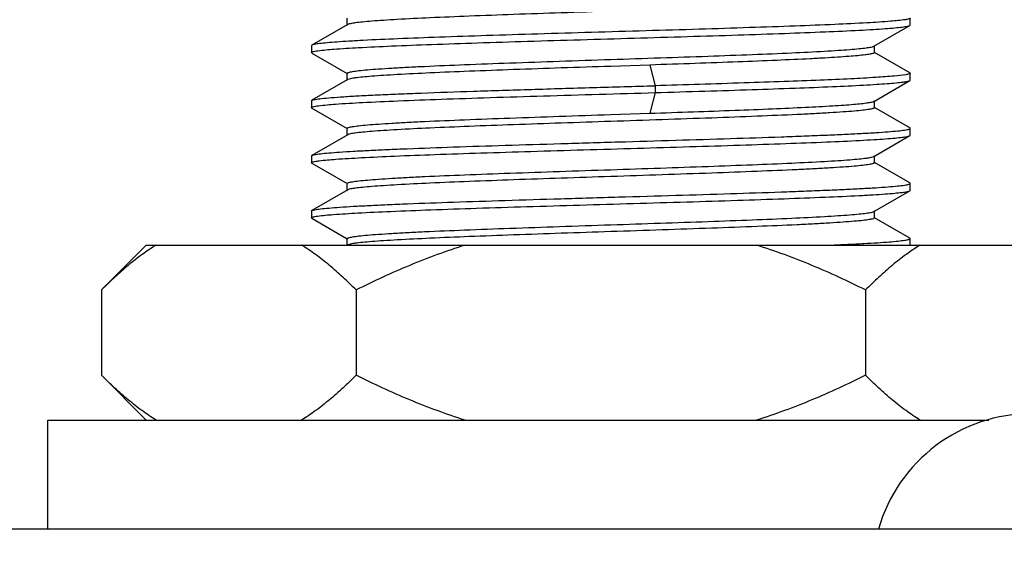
# Model space of a CAD drawing. Header units: inches. Extents: x 0 to 34, y 0 to 22.
# Tile 105 of 168: x 14.577 to 14.929, y 12.413 to 12.602. Entities that reach past the tile are written whole.
import ezdxf

# ---------------------------------------------------------------- set-up
doc = ezdxf.new("R2010")
doc.units = ezdxf.units.IN
doc.header["$LTSCALE"] = 1.87
doc.header["$MEASUREMENT"] = 0
doc.layers.get('0').update_dxf_attribs({"linetype": 'CONTINUOUS'})
doc.layers.add('02___PRT_ALL_AXES', color=7, linetype='CONTINUOUS')
doc.layers.add('DIMENSIONS', color=7, linetype='CONTINUOUS')
doc.styles.get("Standard").update_dxf_attribs({"font": 'txt', "width": 0.8})
doc.dimstyles.new('DIMSTYLE_2', dxfattribs={"dimtxt": 0.125, "dimasz": 0.18, "dimexe": 0.125, "dimexo": 0.0625, "dimgap": 0.0625, "dimtad": 0, "dimtih": 1, "dimtoh": 1, "dimzin": 4, "dimdsep": 46, "dimtxsty": 'STANDARD', "dimblk": '_FILLED', "dimblk1": '_FILLED', "dimblk2": '_FILLED', "dimcen": 0.09, "dimadec": 0, "dimazin": 0, "dimtp": 0.01, "dimtm": 0.01, "dimtfac": 1, "dimtofl": 0, "dimtmove": 0, "dimatfit": 3, "dimldrblk": '_FILLED', "dimfxl": 1, "dimtolj": 1, "dimtzin": 4, "dimarcsym": 0})

# ---------------------------------------------------------------- blocks, each defined once
blk = doc.blocks.new('_FILLED')
at = {"color": 0, "linetype": 'BYBLOCK'}
blk.add_solid([(0, 0), (-1, 0.1736111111), (-1, -0.1736111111)], dxfattribs=at)
blk = doc.blocks.new('*D11')
at = {"layer": 'DIMENSIONS', "color": 2, "linetype": 'CONTINUOUS'}
for p, q in [((14.9410659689, 12.7904117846), (26.0099478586, 12.7904117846)), ((25.8849478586, 12.7904117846), (25.8849478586, 10.6746539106)), ((25.8849478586, 8.1213960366), (25.8849478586, 10.4246539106)), ((24.315539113, 8.1213960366), (26.0099478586, 8.1213960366))]:
    blk.add_line(p, q, dxfattribs=at)
at = {"layer": 'DIMENSIONS', "color": 2, "linetype": 'CONTINUOUS', "xscale": 0.18, "yscale": 0.18, "zscale": 0.18}
for p, rotation in [((25.8849478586, 12.7904117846), 90), ((25.8849478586, 8.1213960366), 270)]:
    blk.add_blockref('_FILLED', p, dxfattribs=dict(at, rotation=rotation))
at = {"layer": 'DIMENSIONS', "color": 2, "linetype": 'CONTINUOUS', "insert": (25.8849478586, 10.6121539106), "char_height": 0.125, "width": 1.225, "attachment_point": 2, "line_spacing_factor": 0.9}
blk.add_mtext('4.67{\\Ftxt.shx;\\W1.000000;\\H0.125000; }[118.6]', dxfattribs=at)

msp = doc.modelspace()

# ---------------------------------------------------------------- linework, layer by layer
at = {"color": 6, "linetype": 'CONTINUOUS'}
for p, q in [((14.6943140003, 12.599982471), (14.6943140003, 12.6024486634)), ((14.8952877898, 12.5999849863), (14.8952877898, 12.6024456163)), ((14.6943140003, 12.6000724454), (14.6816741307, 12.5927635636)), ((14.6944707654, 12.6001671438), (14.6943140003, 12.5999862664)), ((14.6944707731, 12.6001631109), (14.6943140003, 12.6000724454)), ((14.8823480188, 12.5924246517), (14.8951519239, 12.5998277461)), ((14.8951519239, 12.5998277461), (14.8952877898, 12.5999849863)), ((14.6815332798, 12.5926035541), (14.6816225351, 12.5924768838)), ((14.6816741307, 12.5927635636), (14.6815356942, 12.592603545)), ((14.6815356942, 12.592603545), (14.6815356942, 12.5901429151)), ((14.6816737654, 12.5899832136), (14.6815356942, 12.5901429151)), ((14.8823440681, 12.5903258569), (14.8825029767, 12.5901437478)), ((14.882348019, 12.5924245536), (14.8825029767, 12.5926043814)), ((14.8825029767, 12.5901409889), (14.8825029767, 12.5924246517)), ((14.8951460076, 12.5829224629), (14.8825428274, 12.5902098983)), ((14.6816737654, 12.5899832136), (14.6942743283, 12.5826970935)), ((14.8023194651, 12.5856873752), (14.7884084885, 12.5852224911)), ((14.8023178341, 12.5856873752), (14.8042078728, 12.5783054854)), ((14.6943140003, 12.5803885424), (14.6816742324, 12.5730797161)), ((14.6943140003, 12.5802972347), (14.6943140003, 12.5827656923)), ((14.6944730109, 12.5825796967), (14.6943140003, 12.5827618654)), ((14.6944727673, 12.5804832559), (14.6943140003, 12.5803012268)), ((14.6944727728, 12.5804803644), (14.6943140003, 12.5803885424)), ((14.8825029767, 12.572833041), (14.8951451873, 12.5801431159)), ((14.8949391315, 12.5830150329), (14.8951474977, 12.5829224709)), ((14.8951451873, 12.5801431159), (14.8952834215, 12.5803028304)), ((14.8951460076, 12.5829224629), (14.8952834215, 12.5827634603)), ((14.8952834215, 12.5803028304), (14.8952834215, 12.5827634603)), ((14.8042078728, 12.5783054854), (14.8042078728, 12.5758448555)), ((14.6815360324, 12.5729198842), (14.6816742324, 12.5730797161)), ((14.6815360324, 12.5729198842), (14.6815360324, 12.5704592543)), ((14.6816033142, 12.5728083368), (14.6815360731, 12.5729198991)), ((14.8042078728, 12.5758448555), (14.8023178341, 12.5684629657)), ((14.8823481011, 12.572743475), (14.8825029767, 12.572833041)), ((14.8823481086, 12.5727395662), (14.8825029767, 12.5729193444)), ((14.8825029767, 12.5704578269), (14.8825029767, 12.572743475)), ((14.6816744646, 12.5702992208), (14.6815360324, 12.5704592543)), ((14.6816744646, 12.5702992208), (14.6942748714, 12.5630131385)), ((14.8823471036, 12.5706390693), (14.8825029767, 12.5704587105)), ((14.895150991, 12.5632359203), (14.8825424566, 12.5705260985)), ((14.7884084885, 12.5679980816), (14.8023194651, 12.5684629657)), ((14.6943140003, 12.5606148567), (14.6943140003, 12.5630807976)), ((14.6944712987, 12.5628956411), (14.6943140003, 12.5630768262)), ((14.8951493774, 12.5632359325), (14.8948837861, 12.5633494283)), ((14.8952871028, 12.5630783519), (14.895150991, 12.5632359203)), ((14.8952871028, 12.560617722), (14.8952871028, 12.5630783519)), ((14.694467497, 12.5607921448), (14.6816686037, 12.5533916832)), ((14.6944674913, 12.5607951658), (14.6943140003, 12.5606161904)), ((14.8823497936, 12.5530580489), (14.8951496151, 12.5604589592)), ((14.8951496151, 12.5604589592), (14.8952871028, 12.560617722)), ((14.6815308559, 12.5532325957), (14.6816686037, 12.5533916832)), ((14.6815308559, 12.5532325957), (14.6815308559, 12.5507719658)), ((14.8823497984, 12.5530555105), (14.8825029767, 12.553234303)), ((14.8825029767, 12.5507695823), (14.8825029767, 12.5530580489)), ((14.6816673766, 12.5506139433), (14.6815308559, 12.5507719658)), ((14.6816673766, 12.5506139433), (14.6942743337, 12.543324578)), ((14.8823450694, 12.5509552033), (14.8825029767, 12.5507736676)), ((14.8951423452, 12.5435516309), (14.8825422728, 12.5508375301)), ((14.6944718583, 12.5411123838), (14.6816685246, 12.5337093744)), ((14.6943140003, 12.5409293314), (14.6943140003, 12.5433931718)), ((14.6944710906, 12.5432107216), (14.6943140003, 12.5433917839)), ((14.6944718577, 12.5411126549), (14.6943140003, 12.5409311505)), ((14.8951448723, 12.5435516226), (14.8948117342, 12.5436861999)), ((14.8952807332, 12.5433916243), (14.8951423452, 12.5435516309)), ((14.895142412, 12.5407710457), (14.8952807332, 12.5409309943)), ((14.8952807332, 12.5409309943), (14.8952807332, 12.5433916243)), ((14.8825029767, 12.5334623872), (14.895142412, 12.5407710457)), ((14.6815317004, 12.5335510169), (14.6816685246, 12.5337093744)), ((14.6815317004, 12.5335510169), (14.6815317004, 12.531090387)), ((14.6816696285, 12.5309310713), (14.6815317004, 12.531090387)), ((14.6816520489, 12.5334022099), (14.6815355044, 12.533551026)), ((14.6816696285, 12.5309310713), (14.6942756, 12.5236421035)), ((14.8823446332, 12.5333708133), (14.8825029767, 12.5334623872)), ((14.8823446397, 12.5333674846), (14.8825029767, 12.5335492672)), ((14.8823499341, 12.531267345), (14.8825029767, 12.5310886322)), ((14.8825029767, 12.5310881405), (14.8825029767, 12.5333708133)), ((14.8951505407, 12.5238639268), (14.8825413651, 12.5311545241)), ((14.6943140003, 12.5214229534), (14.6943140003, 12.523708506)), ((14.6944678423, 12.5235275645), (14.6943140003, 12.523706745)), ((14.8951472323, 12.5238639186), (14.8948465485, 12.5239899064)), ((14.8952877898, 12.5237054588), (14.8951505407, 12.5238639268)), ((14.8952877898, 12.5212448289), (14.8952877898, 12.5237054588)), ((14.6944707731, 12.5214229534), (14.6943140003, 12.5213322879)), ((14.6944712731, 12.5214269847), (14.6943676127, 12.5213511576))]:
    msp.add_line(p, q, dxfattribs=at)
at = {"color": 7, "linetype": 'CONTINUOUS'}
msp.add_arc((14.9388021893, 12.404120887), 0.0570866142, 16.0522378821, 163.9477621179, dxfattribs=at)
at = {"color": 6, "linetype": 'CONTINUOUS'}
for points, knots in [([(14.7884084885, 12.6049075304), (14.782512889, 12.6047130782), (14.770928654, 12.6043258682), (14.7540718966, 12.6037437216), (14.7384377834, 12.6031651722), (14.7245876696, 12.6025880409), (14.7143909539, 12.6020877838), (14.7074908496, 12.6016716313), (14.703367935, 12.601382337), (14.700008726, 12.6010911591), (14.6974261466, 12.6008170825), (14.6956761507, 12.6005268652), (14.6947534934, 12.6003303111), (14.6944712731, 12.6001671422)], [0, 0, 0, 0, 0.1880271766, 0.369458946, 0.5376376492, 0.6867103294, 0.8113235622, 0.8630364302, 0.907066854, 0.9430288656, 0.970602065, 0.9896087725, 1, 1, 1, 1]), ([(14.893571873, 12.6018856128), (14.8918583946, 12.6016034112), (14.8872969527, 12.601205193), (14.8789047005, 12.600658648), (14.8675202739, 12.6001210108), (14.8535284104, 12.5995646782), (14.83738633, 12.5990086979), (14.8196259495, 12.5984491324), (14.8008344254, 12.5978887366), (14.7816335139, 12.5973279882), (14.7626566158, 12.5967674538), (14.7445292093, 12.5962076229), (14.7278492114, 12.5956498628), (14.7131698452, 12.5950947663), (14.7024159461, 12.5946127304), (14.6951723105, 12.5942114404), (14.6908634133, 12.5939335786), (14.6873646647, 12.5936522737), (14.6846871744, 12.5933921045), (14.6828931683, 12.5931088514), (14.6819514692, 12.5929264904), (14.6816703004, 12.5927635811)], [0, 0, 0, 0, 0.024553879, 0.0646464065, 0.1189593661, 0.1856740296, 0.2626469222, 0.3473297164, 0.4369199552, 0.5284649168, 0.6189342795, 0.7053581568, 0.7848972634, 0.8549094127, 0.9130649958, 0.9370949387, 0.9574940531, 0.9740970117, 0.986771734, 0.9954053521, 1, 1, 1, 1]), ([(14.8952815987, 12.6024456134), (14.8952802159, 12.6023863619), (14.8951191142, 12.6022529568), (14.8945627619, 12.6020647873), (14.8940022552, 12.6019564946), (14.893571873, 12.6018856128)], [0, 0, 0, 0, 0.0967710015, 0.2878144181, 1, 1, 1, 1]), ([(14.6838244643, 12.5907942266), (14.6856978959, 12.5910605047), (14.6905328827, 12.5914629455), (14.6992862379, 12.5920026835), (14.7109257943, 12.5925399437), (14.7250725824, 12.593090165), (14.7412716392, 12.593641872), (14.7589955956, 12.5941963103), (14.7776720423, 12.5947514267), (14.7966974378, 12.5953069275), (14.8154560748, 12.5958623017), (14.8333388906, 12.5964168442), (14.849764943, 12.5969690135), (14.864203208, 12.5975192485), (14.8747734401, 12.597996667), (14.8818919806, 12.5983939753), (14.8861236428, 12.5986689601), (14.8895565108, 12.5989473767), (14.8921819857, 12.5992058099), (14.893942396, 12.5994855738), (14.8948672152, 12.5996670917), (14.895143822, 12.5998277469)], [0, 0, 0, 0, 0.0268297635, 0.0687289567, 0.1243726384, 0.1920221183, 0.2694676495, 0.354184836, 0.4434478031, 0.5343918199, 0.6240549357, 0.7095370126, 0.7880686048, 0.8570850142, 0.9144027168, 0.9380851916, 0.9581806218, 0.9745095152, 0.9869642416, 0.9954645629, 1, 1, 1, 1]), ([(14.6815329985, 12.5901429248), (14.6815320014, 12.5902149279), (14.6817597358, 12.5903729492), (14.6821809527, 12.590494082), (14.6829170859, 12.5906606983), (14.6834891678, 12.5907465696), (14.6838244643, 12.5907942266)], [0, 0, 0, 0, 0.0890213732, 0.2784278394, 0.5813286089, 1, 1, 1, 1]), ([(14.7884084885, 12.587683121), (14.7943052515, 12.5878813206), (14.8058920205, 12.5882654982), (14.8227521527, 12.5888460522), (14.838388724, 12.5894263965), (14.8522402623, 12.5900029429), (14.8624373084, 12.5905034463), (14.8693369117, 12.590919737), (14.8734588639, 12.5912090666), (14.8768166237, 12.591500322), (14.879397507, 12.5917743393), (14.8811450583, 12.5920647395), (14.8820664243, 12.5922610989), (14.8823475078, 12.5924245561)], [0, 0, 0, 0, 0.1880641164, 0.3695284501, 0.5377315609, 0.6868168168, 0.8114281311, 0.8631339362, 0.9071531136, 0.9430994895, 0.9706528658, 0.9896357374, 1, 1, 1, 1]), ([(14.8825023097, 12.5901437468), (14.8825021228, 12.5900878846), (14.8823717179, 12.5899554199), (14.8818800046, 12.5897638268), (14.8807802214, 12.589522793), (14.8789447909, 12.5892673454), (14.8763853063, 12.5889969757), (14.8731374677, 12.5887259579), (14.8692190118, 12.5884520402), (14.864663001, 12.5881770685), (14.8574214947, 12.587790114), (14.8470840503, 12.5873192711), (14.8333705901, 12.5867753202), (14.8182418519, 12.5862271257), (14.8077309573, 12.58586779), (14.8023194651, 12.5856873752)], [0, 0, 0, 0, 0.0020833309, 0.0059539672, 0.0201932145, 0.0433779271, 0.0753900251, 0.1160170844, 0.1649748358, 0.2218582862, 0.286242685, 0.4354201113, 0.6077786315, 0.7980720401, 1, 1, 1, 1]), ([(14.6943148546, 12.5827618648), (14.6943148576, 12.5828254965), (14.6944809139, 12.5829735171), (14.6950734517, 12.5831801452), (14.696417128, 12.5834487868), (14.6986456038, 12.5837291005), (14.7017547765, 12.5840282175), (14.7056888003, 12.5843269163), (14.7104222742, 12.5846296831), (14.7159052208, 12.5849330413), (14.7245586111, 12.5853590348), (14.7368004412, 12.5858764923), (14.7528614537, 12.586477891), (14.7702869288, 12.5870796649), (14.7822906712, 12.5874774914), (14.7884084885, 12.587683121)], [0, 0, 0, 0, 0.0020230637, 0.0059706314, 0.0207001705, 0.044700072, 0.0778247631, 0.1197989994, 0.1702069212, 0.2285963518, 0.2943942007, 0.4456556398, 0.6181511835, 0.8053841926, 1, 1, 1, 1]), ([(14.7884084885, 12.5852224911), (14.7825143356, 12.5850271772), (14.7709327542, 12.5846408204), (14.7540796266, 12.5840592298), (14.7384483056, 12.5834804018), (14.724599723, 12.5829035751), (14.7144033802, 12.5824033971), (14.707502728, 12.5819873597), (14.7033787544, 12.5816981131), (14.7000179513, 12.5814070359), (14.6974335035, 12.5811328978), (14.6956808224, 12.5808428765), (14.6947567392, 12.5806461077), (14.6944732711, 12.5804832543)], [0, 0, 0, 0, 0.1879865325, 0.3693824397, 0.537534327, 0.6865931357, 0.8112084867, 0.8629291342, 0.9069719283, 0.9429511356, 0.9705461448, 0.9895790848, 1, 1, 1, 1]), ([(14.8937402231, 12.582228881), (14.8923800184, 12.5819936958), (14.8888118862, 12.5816449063), (14.8822818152, 12.5811749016), (14.8734539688, 12.5807089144), (14.8625483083, 12.5802301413), (14.8498291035, 12.5797501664), (14.8301804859, 12.5790833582), (14.8148049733, 12.5786196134), (14.8042078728, 12.5783054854)], [0, 0, 0, 0, 0.0461992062, 0.1198178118, 0.219191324, 0.3420144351, 0.4851760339, 0.6451773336, 1, 1, 1, 1]), ([(14.8042078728, 12.5758448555), (14.810140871, 12.5760207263), (14.8216837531, 12.5763669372), (14.8383390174, 12.576895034), (14.8535334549, 12.5774214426), (14.8668145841, 12.5779450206), (14.8765052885, 12.5783998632), (14.8830124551, 12.5787783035), (14.8868750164, 12.5790404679), (14.8900115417, 12.5793051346), (14.8924155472, 12.579552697), (14.8940372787, 12.5798169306), (14.8948904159, 12.5799934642), (14.8951491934, 12.5801431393)], [0, 0, 0, 0, 0.1954688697, 0.3802961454, 0.5487600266, 0.6961431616, 0.8180072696, 0.8682242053, 0.9108098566, 0.9454622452, 0.9719708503, 0.9901552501, 1, 1, 1, 1]), ([(14.895286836, 12.5827634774), (14.8952873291, 12.5827086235), (14.8951463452, 12.5825796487), (14.8946388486, 12.5824002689), (14.8941313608, 12.5822965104), (14.8937402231, 12.582228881)], [0, 0, 0, 0, 0.0982594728, 0.2889909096, 1, 1, 1, 1]), ([(14.6816753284, 12.5730797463), (14.6818077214, 12.5731559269), (14.6821920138, 12.5732764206), (14.6833326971, 12.5735223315), (14.685483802, 12.5737884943), (14.6888889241, 12.574103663), (14.6933787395, 12.5744183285), (14.6988970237, 12.5747387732), (14.7053861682, 12.5750602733), (14.7127746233, 12.5753830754), (14.7241885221, 12.5758324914), (14.7400358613, 12.5763799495), (14.7604538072, 12.5770174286), (14.7820813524, 12.5776563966), (14.7968040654, 12.5780859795), (14.8042103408, 12.5783054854)], [0, 0, 0, 0, 0.0037344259, 0.0097214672, 0.0285979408, 0.0565888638, 0.09338304, 0.1386053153, 0.1917382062, 0.2522231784, 0.3194151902, 0.4710068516, 0.6398975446, 0.8188476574, 1, 1, 1, 1]), ([(14.6840115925, 12.5711353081), (14.6860417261, 12.5714131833), (14.6912776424, 12.5718322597), (14.7007436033, 12.5723944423), (14.7132946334, 12.5729542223), (14.7284870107, 12.5735278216), (14.7457890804, 12.5741024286), (14.7712677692, 12.5748850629), (14.7909100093, 12.5754506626), (14.8042103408, 12.5758448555)], [0, 0, 0, 0, 0.0510961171, 0.1308724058, 0.2365085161, 0.3643542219, 0.5099920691, 0.668192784, 1, 1, 1, 1]), ([(14.8023194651, 12.5684629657), (14.8075172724, 12.5686396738), (14.8176326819, 12.5689836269), (14.8322330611, 12.5695074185), (14.8455627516, 12.5700321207), (14.8572298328, 12.5705532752), (14.8657560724, 12.5710059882), (14.8714963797, 12.5713820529), (14.8749171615, 12.5716434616), (14.8777062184, 12.5719058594), (14.879855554, 12.572155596), (14.881326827, 12.5724142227), (14.8821038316, 12.5725982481), (14.8823471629, 12.5727395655)], [0, 0, 0, 0, 0.1945443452, 0.3786010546, 0.546500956, 0.693545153, 0.8154631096, 0.8658699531, 0.9087404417, 0.94376323, 0.970731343, 0.9894741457, 1, 1, 1, 1]), ([(14.6815360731, 12.5704592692), (14.6815363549, 12.5705358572), (14.6817868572, 12.5706976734), (14.6822382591, 12.5708241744), (14.6830339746, 12.5709965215), (14.6836501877, 12.5710858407), (14.6840115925, 12.5711353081)], [0, 0, 0, 0, 0.0880067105, 0.2775441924, 0.5808429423, 1, 1, 1, 1]), ([(14.8825021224, 12.5704587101), (14.8825021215, 12.5703950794), (14.882336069, 12.5702470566), (14.8817435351, 12.5700404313), (14.8803998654, 12.5697717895), (14.8781713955, 12.5694914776), (14.8750622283, 12.5691923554), (14.8711282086, 12.5688936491), (14.8663947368, 12.5685908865), (14.8609117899, 12.5682875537), (14.8522583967, 12.5678615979), (14.8400165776, 12.5673437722), (14.8239555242, 12.5667432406), (14.8065300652, 12.5661407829), (14.7945263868, 12.5657407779), (14.7884084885, 12.5655374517)], [0, 0, 0, 0, 0.0020230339, 0.0059705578, 0.0207000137, 0.0446998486, 0.0778244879, 0.1197986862, 0.1702065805, 0.2285959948, 0.2943938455, 0.4456553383, 0.6181509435, 0.805384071, 1, 1, 1, 1]), ([(14.6943148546, 12.5630768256), (14.6943148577, 12.5631404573), (14.6944809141, 12.5632884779), (14.6950734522, 12.5634951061), (14.696417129, 12.5637637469), (14.6986456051, 12.5640440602), (14.7017547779, 12.564343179), (14.7056888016, 12.564641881), (14.7104222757, 12.564944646), (14.7159052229, 12.5652479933), (14.7245586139, 12.5656739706), (14.7368004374, 12.5661915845), (14.7528614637, 12.5667926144), (14.7702869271, 12.5673946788), (14.7822906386, 12.5677934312), (14.7884084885, 12.5679980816)], [0, 0, 0, 0, 0.0020230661, 0.0059706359, 0.0207001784, 0.0447000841, 0.077824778, 0.119799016, 0.1702069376, 0.2285963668, 0.2943942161, 0.4456556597, 0.6181511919, 0.8053841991, 1, 1, 1, 1]), ([(14.7884084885, 12.5655374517), (14.7825106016, 12.5653414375), (14.7709219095, 12.5649553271), (14.7540591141, 12.5643736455), (14.7384204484, 12.5637942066), (14.7245677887, 12.5632171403), (14.7143704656, 12.5627166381), (14.7074712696, 12.5623002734), (14.7033501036, 12.562010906), (14.6999935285, 12.5617195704), (14.6974140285, 12.5614455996), (14.6956684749, 12.5611550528), (14.6947481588, 12.5609588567), (14.6944680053, 12.5607951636)], [0, 0, 0, 0, 0.1880942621, 0.3695851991, 0.5378081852, 0.6869037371, 0.8115134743, 0.8632135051, 0.9072235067, 0.9431571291, 0.9706943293, 0.9896577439, 1, 1, 1, 1]), ([(14.6816650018, 12.5533916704), (14.6817841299, 12.5534609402), (14.6821250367, 12.5535731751), (14.6831275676, 12.5537999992), (14.6850038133, 12.5540483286), (14.6879654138, 12.5543403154), (14.6918647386, 12.5546325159), (14.6966610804, 12.5549296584), (14.7023130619, 12.5552276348), (14.7087692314, 12.5555270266), (14.718803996, 12.5559445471), (14.7328455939, 12.5564538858), (14.7511138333, 12.557045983), (14.7707689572, 12.5576392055), (14.7910819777, 12.5582334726), (14.8112961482, 12.5588276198), (14.8306573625, 12.5594206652), (14.8459273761, 12.5599278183), (14.857179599, 12.5603415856), (14.8647099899, 12.5606417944), (14.8715293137, 12.5609412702), (14.8775737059, 12.5612401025), (14.8827849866, 12.5615373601), (14.8871160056, 12.5618327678), (14.8905231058, 12.5621234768), (14.8927778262, 12.5623835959), (14.8940873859, 12.5625978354), (14.8947218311, 12.5627516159), (14.8950931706, 12.5628668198), (14.8952850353, 12.563013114), (14.8952849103, 12.5630783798)], [0, 0, 0, 0, 0.0019316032, 0.0049709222, 0.0144372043, 0.0283939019, 0.0467102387, 0.0692324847, 0.0957569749, 0.1260421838, 0.1598265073, 0.2365362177, 0.3229928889, 0.416028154, 0.5121690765, 0.6078440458, 0.6994942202, 0.7836840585, 0.8220025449, 0.85732405, 0.8893216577, 0.9176818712, 0.9421501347, 0.9624911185, 0.9785159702, 0.9901128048, 0.9942235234, 0.9972060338, 0.9990851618, 1, 1, 1, 1]), ([(14.6842569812, 12.5514824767), (14.6862285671, 12.551739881), (14.6912342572, 12.5521439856), (14.7002150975, 12.5526796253), (14.7120177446, 12.5532156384), (14.7262621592, 12.553762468), (14.7424938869, 12.5543113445), (14.7601920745, 12.5548624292), (14.7787927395, 12.5554140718), (14.7977022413, 12.5559663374), (14.8163146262, 12.5565181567), (14.8340337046, 12.557069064), (14.8502936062, 12.5576180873), (14.8645755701, 12.5581647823), (14.8750270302, 12.5586391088), (14.8820608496, 12.5590340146), (14.8862387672, 12.5593073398), (14.8896274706, 12.5595840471), (14.8922197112, 12.5598411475), (14.8939595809, 12.5601190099), (14.8948740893, 12.5602998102), (14.8951482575, 12.560458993)], [0, 0, 0, 0, 0.0282493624, 0.0713027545, 0.127840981, 0.1960977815, 0.2738344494, 0.3585861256, 0.4476698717, 0.5382225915, 0.6273606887, 0.7122245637, 0.7900911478, 0.8585063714, 0.9152880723, 0.9387267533, 0.9586047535, 0.9747546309, 0.9870772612, 0.9954957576, 1, 1, 1, 1]), ([(14.6815294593, 12.5507719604), (14.6815280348, 12.5508537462), (14.6818097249, 12.5510245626), (14.6823002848, 12.5511549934), (14.6831803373, 12.5513369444), (14.6838586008, 12.5514304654), (14.6842569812, 12.5514824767)], [0, 0, 0, 0, 0.085653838, 0.2750038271, 0.5793012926, 1, 1, 1, 1]), ([(14.681532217, 12.5532116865), (14.6815313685, 12.5532151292), (14.6815300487, 12.5532220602), (14.6815295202, 12.5532290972), (14.6815294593, 12.5532325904)], [0, 0, 0, 0, 0.5037014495, 1, 1, 1, 1]), ([(14.7884084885, 12.5483130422), (14.7943065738, 12.5485098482), (14.8058957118, 12.5488953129), (14.8227590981, 12.5494766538), (14.8383981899, 12.5500564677), (14.8522510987, 12.5506334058), (14.8624484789, 12.5511339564), (14.8693475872, 12.5515503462), (14.8734685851, 12.5518397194), (14.8768249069, 12.5521310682), (14.8794041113, 12.5524050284), (14.8811492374, 12.5526956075), (14.8820693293, 12.5528917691), (14.8823492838, 12.5530555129)], [0, 0, 0, 0, 0.1881007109, 0.3695973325, 0.537824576, 0.6869223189, 0.8115317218, 0.8632305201, 0.9072385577, 0.9431694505, 0.9707031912, 0.9896624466, 1, 1, 1, 1]), ([(14.6943148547, 12.5433917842), (14.694314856, 12.543455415), (14.6944809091, 12.5436034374), (14.6950734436, 12.5438100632), (14.6964171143, 12.5440787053), (14.6986455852, 12.5443590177), (14.7017547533, 12.5446581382), (14.7056887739, 12.5449568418), (14.710422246, 12.545259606), (14.7159051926, 12.5455629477), (14.724558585, 12.5459889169), (14.7368004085, 12.5465066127), (14.7528614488, 12.5471074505), (14.7702869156, 12.5477096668), (14.782290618, 12.5481089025), (14.7884084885, 12.5483130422)], [0, 0, 0, 0, 0.0020230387, 0.0059705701, 0.0207000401, 0.0446998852, 0.0778245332, 0.1197987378, 0.1702066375, 0.2285960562, 0.2943939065, 0.4456553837, 0.6181509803, 0.80538409, 1, 1, 1, 1]), ([(14.8825021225, 12.5507736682), (14.8825021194, 12.5507100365), (14.8823360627, 12.550562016), (14.8817435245, 12.5503553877), (14.8803998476, 12.5500867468), (14.8781713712, 12.5498064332), (14.8750621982, 12.5495073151), (14.8711281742, 12.5492086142), (14.8663947, 12.5489058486), (14.860911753, 12.5486024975), (14.8522583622, 12.5481765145), (14.8400165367, 12.547658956), (14.8239555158, 12.5470577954), (14.8065300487, 12.546455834), (14.7945263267, 12.5460574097), (14.7884084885, 12.5458524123)], [0, 0, 0, 0, 0.0020230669, 0.0059706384, 0.0207001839, 0.044700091, 0.0778247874, 0.1197990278, 0.1702069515, 0.2285963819, 0.2943942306, 0.4456556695, 0.6181512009, 0.8053842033, 1, 1, 1, 1]), ([(14.7884084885, 12.5458524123), (14.7825137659, 12.5456548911), (14.7709309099, 12.5452703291), (14.7540760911, 12.5446896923), (14.738443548, 12.5441098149), (14.7245942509, 12.5435333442), (14.7143977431, 12.5430330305), (14.7074973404, 12.5426169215), (14.7033738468, 12.5423276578), (14.7000137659, 12.5420365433), (14.6974301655, 12.5417624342), (14.6956787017, 12.5414723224), (14.6947552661, 12.5412756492), (14.6944723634, 12.5411126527)], [0, 0, 0, 0, 0.1880049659, 0.3694171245, 0.537581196, 0.6866462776, 0.8112606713, 0.8629777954, 0.9070149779, 0.9429863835, 0.9705715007, 0.9895925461, 1, 1, 1, 1]), ([(14.6816758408, 12.5337093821), (14.6817962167, 12.5337783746), (14.6821386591, 12.5338906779), (14.6831443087, 12.5341173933), (14.6850232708, 12.5343657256), (14.6879885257, 12.5346576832), (14.6918929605, 12.5349498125), (14.6966965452, 12.5352466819), (14.7023561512, 12.5355445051), (14.7088167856, 12.5358437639), (14.7188507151, 12.5362612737), (14.7328897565, 12.5367706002), (14.7511530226, 12.5373619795), (14.7708016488, 12.537955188), (14.791103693, 12.5385490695), (14.8113053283, 12.539142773), (14.8306565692, 12.5397357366), (14.845920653, 12.5402426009), (14.8571706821, 12.540656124), (14.8646990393, 12.5409561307), (14.8715151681, 12.5412554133), (14.8775559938, 12.5415541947), (14.8827655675, 12.5418515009), (14.8870989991, 12.5421469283), (14.890512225, 12.5424373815), (14.8927730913, 12.5426972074), (14.8940864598, 12.5429111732), (14.8947218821, 12.5430649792), (14.8950934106, 12.5431799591), (14.8952849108, 12.543326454), (14.895284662, 12.5433916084)], [0, 0, 0, 0, 0.001944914, 0.0049942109, 0.0144783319, 0.028448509, 0.0467856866, 0.0693484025, 0.0959162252, 0.1262286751, 0.1600098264, 0.2366915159, 0.3231543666, 0.4161555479, 0.5122484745, 0.6078672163, 0.6994613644, 0.7836385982, 0.8219542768, 0.8572690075, 0.889253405, 0.9175939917, 0.9420497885, 0.9624030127, 0.9784652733, 0.9901003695, 0.9942223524, 0.9972084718, 0.9990866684, 1, 1, 1, 1]), ([(14.6837301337, 12.5317249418), (14.6855757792, 12.5319934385), (14.6903650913, 12.5323960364), (14.6990610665, 12.532936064), (14.7106609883, 12.5334732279), (14.7247823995, 12.5340247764), (14.7409691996, 12.5345770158), (14.7586960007, 12.5351320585), (14.7773869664, 12.5356879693), (14.7964348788, 12.5362441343), (14.8152223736, 12.5368000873), (14.8331401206, 12.5373553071), (14.8496070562, 12.5379084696), (14.8640867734, 12.5384591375), (14.8746890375, 12.5389370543), (14.8818282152, 12.5393351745), (14.8860737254, 12.5396107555), (14.8895220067, 12.5398896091), (14.892162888, 12.5401483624), (14.8939357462, 12.540428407), (14.894867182, 12.5406101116), (14.895146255, 12.5407710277)], [0, 0, 0, 0, 0.0264321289, 0.0680482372, 0.1235065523, 0.1909861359, 0.2683364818, 0.3530395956, 0.4423368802, 0.5333448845, 0.6231049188, 0.7087128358, 0.7874001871, 0.8566074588, 0.9140716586, 0.9378016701, 0.9579491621, 0.9743474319, 0.9868761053, 0.9954345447, 1, 1, 1, 1]), ([(14.6815355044, 12.5310903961), (14.6815373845, 12.5311610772), (14.6817554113, 12.5313117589), (14.682162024, 12.5314332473), (14.6828644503, 12.5315940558), (14.6834106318, 12.531678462), (14.6837301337, 12.5317249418)], [0, 0, 0, 0, 0.091173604, 0.281482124, 0.583674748, 1, 1, 1, 1]), ([(14.7884084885, 12.5286280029), (14.7943029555, 12.5288230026), (14.8058851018, 12.5292096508), (14.8227390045, 12.5297914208), (14.8383709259, 12.5303701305), (14.8522198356, 12.530947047), (14.8624162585, 12.531447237), (14.8693167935, 12.5318632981), (14.8734405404, 12.5321525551), (14.8768010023, 12.5324436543), (14.8793850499, 12.5327177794), (14.8811371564, 12.5330078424), (14.8820609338, 12.5332045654), (14.882344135, 12.5333674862)], [0, 0, 0, 0, 0.1879952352, 0.3693988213, 0.5375564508, 0.6866182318, 0.8112331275, 0.8629521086, 0.9069922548, 0.9429677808, 0.9705581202, 0.9895854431, 1, 1, 1, 1]), ([(14.8825021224, 12.5310886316), (14.8825021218, 12.531025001), (14.8823360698, 12.5308769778), (14.8817435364, 12.5306703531), (14.8803998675, 12.5304017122), (14.8781713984, 12.5301214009), (14.8750622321, 12.5298222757), (14.8711282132, 12.5295235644), (14.8663947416, 12.5292208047), (14.860911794, 12.528917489), (14.8522583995, 12.5284915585), (14.8400165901, 12.5279734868), (14.8239555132, 12.5273735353), (14.8065300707, 12.5267706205), (14.7945264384, 12.5263691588), (14.7884084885, 12.5261673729)], [0, 0, 0, 0, 0.0020230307, 0.0059705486, 0.0206999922, 0.0446998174, 0.077824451, 0.1197986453, 0.1702065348, 0.2285959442, 0.2943937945, 0.445655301, 0.6181509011, 0.8053840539, 1, 1, 1, 1]), ([(14.6943148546, 12.5237067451), (14.6943148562, 12.5237703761), (14.6944809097, 12.5239183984), (14.6950734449, 12.5241250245), (14.6964171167, 12.524393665), (14.6986455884, 12.5246739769), (14.701754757, 12.5249731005), (14.7056887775, 12.5252718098), (14.7104222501, 12.5255745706), (14.7159051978, 12.525877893), (14.7245585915, 12.5263038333), (14.7368004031, 12.5268218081), (14.7528614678, 12.5274219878), (14.7702869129, 12.5280247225), (14.7822905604, 12.5284256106), (14.7884084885, 12.5286280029)], [0, 0, 0, 0, 0.0020230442, 0.0059705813, 0.0207000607, 0.044699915, 0.077824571, 0.1197987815, 0.1702066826, 0.2285960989, 0.2943939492, 0.4456554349, 0.6181510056, 0.8053841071, 1, 1, 1, 1]), ([(14.7884084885, 12.5261673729), (14.782512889, 12.5259729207), (14.770928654, 12.5255857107), (14.7540718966, 12.5250035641), (14.7384377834, 12.5244250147), (14.7245876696, 12.5238478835), (14.7143909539, 12.5233476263), (14.7074908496, 12.5229314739), (14.703367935, 12.5226421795), (14.700008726, 12.5223510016), (14.6974261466, 12.522076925), (14.6956761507, 12.5217867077), (14.6947534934, 12.5215901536), (14.6944712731, 12.5214269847)], [0, 0, 0, 0, 0.1880271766, 0.369458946, 0.5376376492, 0.6867103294, 0.8113235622, 0.8630364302, 0.907066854, 0.9430288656, 0.970602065, 0.9896087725, 1, 1, 1, 1]), ([(14.8664827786, 12.5213517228), (14.868649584, 12.5214447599), (14.872735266, 12.5216283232), (14.8784746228, 12.5219188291), (14.8834205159, 12.5222077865), (14.8875295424, 12.522494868), (14.8907614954, 12.5227775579), (14.8928996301, 12.5230299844), (14.8941421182, 12.5232387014), (14.8947435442, 12.5233874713), (14.895098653, 12.523501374), (14.8952794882, 12.5236421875), (14.8952806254, 12.5237054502)], [0, 0, 0, 0, 0.2244100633, 0.4231805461, 0.5946078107, 0.7370673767, 0.8492852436, 0.9305028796, 0.9593030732, 0.9802206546, 0.993453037, 1, 1, 1, 1])]:
    msp.add_open_spline(points, degree=3, knots=knots, dxfattribs=at)
at = {"layer": '02___PRT_ALL_AXES', "color": 7, "linetype": 'CONTINUOUS'}
for p, q in [((14.6225431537, 12.5213511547), (14.6065431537, 12.5053511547)), ((14.6225445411, 12.5213511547), (14.9542724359, 12.5213511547)), ((14.6065431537, 12.5053511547), (14.6065431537, 12.4748511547)), ((14.6974758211, 12.5053511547), (14.6974758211, 12.4748511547)), ((14.8793411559, 12.5053511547), (14.8793411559, 12.4748511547)), ((14.6065431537, 12.4748511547), (14.6225431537, 12.4588511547)), ((14.5874084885, 12.4198511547), (14.5874084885, 12.4588511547)), ((14.5874084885, 12.4588511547), (14.9233319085, 12.4588511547))]:
    msp.add_line(p, q, dxfattribs=at)
at = {"layer": '02___PRT_ALL_AXES', "color": 3, "linetype": 'CONTINUOUS'}
msp.add_line((15.2831163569, 12.4198511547), (12.3824574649, 12.4198511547), dxfattribs=at)
at = {"layer": '02___PRT_ALL_AXES', "color": 7, "linetype": 'CONTINUOUS'}
for points, knots in [([(14.6260043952, 12.5213511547), (14.6243017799, 12.5202833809), (14.6209268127, 12.5179751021), (14.6160303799, 12.5141321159), (14.6112146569, 12.5099056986), (14.6080940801, 12.5069020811), (14.6065431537, 12.5053511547)], [0, 0, 0, 0, 0.2388455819, 0.4854292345, 0.7393340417, 1, 1, 1, 1]), ([(14.6974758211, 12.5053511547), (14.6959248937, 12.5069020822), (14.6928043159, 12.5099057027), (14.6879885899, 12.5141321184), (14.6830921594, 12.5179751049), (14.679717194, 12.5202833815), (14.6780145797, 12.5213511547)], [0, 0, 0, 0, 0.2606661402, 0.5145710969, 0.7611545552, 1, 1, 1, 1]), ([(14.7363983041, 12.5213511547), (14.7297008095, 12.5192510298), (14.7198051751, 12.5155993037), (14.7069447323, 12.5099637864), (14.7006155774, 12.5069210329), (14.6974758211, 12.5053511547)], [0, 0, 0, 0, 0.4999384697, 0.749971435, 1, 1, 1, 1]), ([(14.8793411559, 12.5053511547), (14.8762013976, 12.5069210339), (14.8698722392, 12.5099637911), (14.8570117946, 12.5155993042), (14.847116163, 12.5192510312), (14.840418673, 12.5213511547)], [0, 0, 0, 0, 0.2500287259, 0.5000618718, 1, 1, 1, 1]), ([(14.8988023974, 12.5213511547), (14.8970997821, 12.5202833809), (14.8937248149, 12.5179751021), (14.8888283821, 12.5141321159), (14.8840126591, 12.5099056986), (14.8808920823, 12.5069020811), (14.8793411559, 12.5053511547)], [0, 0, 0, 0, 0.2388455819, 0.4854292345, 0.7393340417, 1, 1, 1, 1]), ([(14.6260043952, 12.4588511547), (14.6243017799, 12.4599189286), (14.6209268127, 12.4622272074), (14.6160303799, 12.4660701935), (14.6112146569, 12.4702966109), (14.6080940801, 12.4733002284), (14.6065431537, 12.4748511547)], [0, 0, 0, 0, 0.2388455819, 0.4854292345, 0.7393340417, 1, 1, 1, 1]), ([(14.6974758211, 12.4748511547), (14.6959248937, 12.4733002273), (14.6928043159, 12.4702966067), (14.6879885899, 12.466070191), (14.6830921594, 12.4622272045), (14.679717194, 12.459918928), (14.6780145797, 12.4588511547)], [0, 0, 0, 0, 0.2606661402, 0.5145710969, 0.7611545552, 1, 1, 1, 1]), ([(14.7363983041, 12.4588511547), (14.7297008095, 12.4609512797), (14.7198051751, 12.4646030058), (14.7069447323, 12.4702385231), (14.7006155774, 12.4732812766), (14.6974758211, 12.4748511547)], [0, 0, 0, 0, 0.4999384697, 0.749971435, 1, 1, 1, 1]), ([(14.8793411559, 12.4748511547), (14.8762013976, 12.4732812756), (14.8698722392, 12.4702385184), (14.8570117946, 12.4646030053), (14.847116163, 12.4609512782), (14.840418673, 12.4588511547)], [0, 0, 0, 0, 0.2500287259, 0.5000618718, 1, 1, 1, 1]), ([(14.8988023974, 12.4588511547), (14.8970997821, 12.4599189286), (14.8937248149, 12.4622272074), (14.8888283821, 12.4660701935), (14.8840126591, 12.4702966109), (14.8808920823, 12.4733002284), (14.8793411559, 12.4748511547)], [0, 0, 0, 0, 0.2388455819, 0.4854292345, 0.7393340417, 1, 1, 1, 1])]:
    msp.add_open_spline(points, degree=3, knots=knots, dxfattribs=at)

# ---------------------------------------------------------------- dimensions: what is measured, and where the dimension line sits
at = {"layer": 'DIMENSIONS', "color": 2, "linetype": 'CONTINUOUS'}
dim = msp.add_linear_dim(base=(25.8849478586, 12.7904117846), p1=(24.253039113, 8.1213960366), p2=(14.8785659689, 12.7904117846), angle=90, dimstyle='DIMSTYLE_2', dxfattribs=at)
dim.commit()
dim.dimension.update_dxf_attribs({"geometry": '*D11', "text_midpoint": (25.8849478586, 10.5496539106), "dimtype": 160})

doc.saveas('drawing.dxf')
